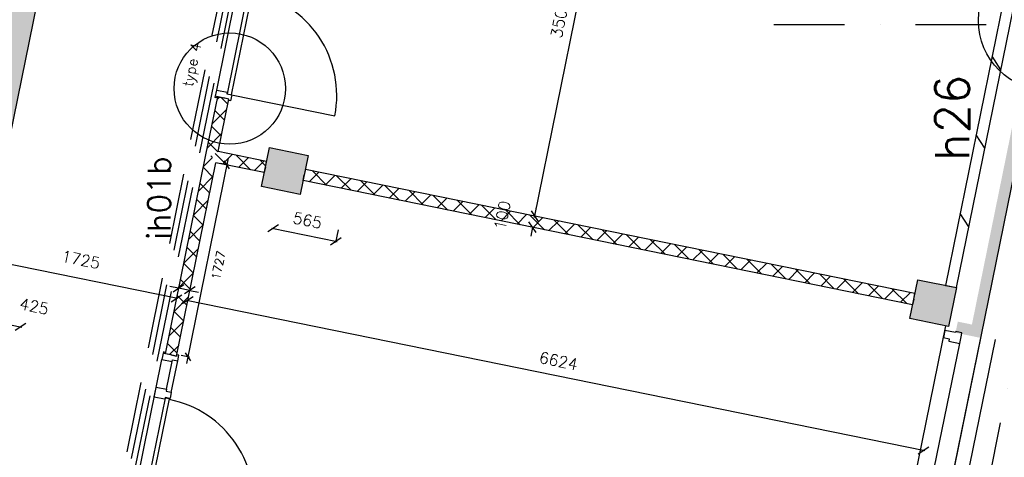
# Model space of a CAD drawing. Extents: x -84256 to 172857, y -58817 to 112048.
# Tile 28 of 90: x 22580 to 31266, y 28180 to 32038. Entities that reach past the tile are written whole.
import ezdxf
from ezdxf.enums import TextEntityAlignment as Align

# ---------------------------------------------------------------- set-up
doc = ezdxf.new("R2010")
doc.units = 0
doc.header["$LTSCALE"] = 50
doc.header["$MEASUREMENT"] = 0
doc.header["$PDMODE"] = 3
doc.header["$PDSIZE"] = 0.001
for name, pattern in [('DASHDOT', [25, 12.5, -6.25, 0, -6.25]), ('DASHED', [0.75, 0.5, -0.25]), ('DD1', [2.66667, 1.66667, -0.5, 0, -0.5])]:
    doc.linetypes.add(name, pattern=pattern)
doc.layers.get('0').update_dxf_attribs({"linetype": 'CONTINUOUS'})
doc.layers.get('DEFPOINTS').update_dxf_attribs({"linetype": 'CONTINUOUS'})
for name, color, linetype in [('00', 7, 'CONTINUOUS'), ('_BRANDCOMPART', 6, 'DASHDOT'), ('_DETAILNUMMERS', 4, 'CONTINUOUS'), ('_DETAILNUMMERSTEKST', 4, 'CONTINUOUS'), ('A--01A1_ACEER', 1, 'CONTINUOUS'), ('A--A21--_F123-', 9, 'CONTINUOUS'), ('A--A22--_F12--', 7, 'CONTINUOUS'), ('A--A22--_F123-', 9, 'CONTINUOUS'), ('A--A28--_F12--', 7, 'CONTINUOUS'), ('A--L21--', 3, 'CONTINUOUS'), ('A--L21A2_ISOLATIE', 1, 'CONTINUOUS'), ('A--L22--', 7, 'CONTINUOUS'), ('A--L22--_F-2--', 7, 'CONTINUOUS'), ('A--L22--_F12--', 7, 'CONTINUOUS'), ('A--L28--', 7, 'CONTINUOUS'), ('A--L28--_F12--', 7, 'CONTINUOUS'), ('A--L31--', 2, 'CONTINUOUS'), ('A--L31--_F123-', 7, 'CONTINUOUS'), ('A--L32--', 7, 'CONTINUOUS'), ('A--L32--_F123-', 1, 'CONTINUOUS'), ('A--L32--_F123-DRAAIR', 7, 'CONTINUOUS'), ('A--L3A1_VPORTS', 1, 'CONTINUOUS'), ('A--M$1A-_F123-', 1, 'CONTINUOUS'), ('A--M1$A-_F123-', 1, 'CONTINUOUS'), ('STRAMIEN', 1, 'DD1'), ('TEKSTKOZIJNMERK', 2, 'CONTINUOUS'), ('X--LR---_CP', 7, 'CONTINUOUS')]:
    doc.layers.add(name, color=color, linetype=linetype)
doc.layers.add('bruto vloeroppervlak', color=3, linetype='CONTINUOUS', plot=False)
doc.styles.add('ALFA-0_25', font='ROMANS')
doc.styles.add('B-01', font='SIMPLEX.SHX', dxfattribs={"width": 0.8, "height": 4.5})
doc.styles.add('HIEMSTRA', font='romans.shx')
doc.dimstyles.new('BEILEN', dxfattribs={"dimscale": 40, "dimtxt": 2.5, "dimasz": 2, "dimexe": 0.3, "dimexo": 0.3, "dimgap": 2, "dimtad": 1, "dimdec": 0, "dimzin": 0, "dimdsep": 46, "dimtxsty": 'HIEMSTRA', "dimblk1": 'OBLIQUE', "dimblk2": 'OBLIQUE', "dimsah": 1, "dimcen": -0.09, "dimdle": 0.3, "dimse1": 1, "dimclrd": 2, "dimclre": 2, "dimclrt": 3, "dimadec": 0, "dimazin": 0, "dimtfac": 1, "dimtdec": 4, "dimtofl": 0, "dimtmove": 2, "dimatfit": 3, "dimldrblk": 'OBLIQUE', "dimfxl": 1, "dimtvp": 625, "dimtolj": 1, "dimtzin": 0, "dimarcsym": 0})
doc.dimstyles.new('BEILEN$0', dxfattribs={"dimscale": 50, "dimtxt": 2.5, "dimasz": 2, "dimexe": 2, "dimexo": 0, "dimgap": 2, "dimtad": 1, "dimdec": 0, "dimzin": 0, "dimdsep": 46, "dimtxsty": 'ALFA-0_25', "dimblk1": 'OBLIQUE', "dimblk2": 'OBLIQUE', "dimsah": 1, "dimcen": -3, "dimdle": 2, "dimclrd": 1, "dimclre": 1, "dimclrt": 2, "dimadec": 0, "dimazin": 0, "dimtfac": 0.666667, "dimtofl": 0, "dimtmove": 2, "dimatfit": 3, "dimldrblk": 'OBLIQUE', "dimfxl": 1, "dimtvp": 0.833333, "dimtolj": 1, "dimtzin": 0, "dimarcsym": 0})
doc.dimstyles.get("Standard").update_dxf_attribs({"dimscale": 40, "dimtxt": 2.5, "dimasz": 2, "dimexe": 0.3, "dimexo": 0.3, "dimgap": 2, "dimtad": 0, "dimdec": 0, "dimzin": 0, "dimdsep": 46, "dimtxsty": 'HIEMSTRA', "dimblk1": 'OBLIQUE', "dimblk2": 'OBLIQUE', "dimsah": 1, "dimcen": -0.09, "dimdle": 0.3, "dimse1": 1, "dimclrd": 2, "dimclre": 2, "dimclrt": 3, "dimadec": 0, "dimazin": 0, "dimtfac": 1, "dimtdec": 4, "dimtix": 1, "dimtmove": 0, "dimatfit": 3, "dimldrblk": 'OBLIQUE', "dimfxl": 1, "dimtvp": 625, "dimtolj": 1, "dimtzin": 0, "dimarcsym": 0})
doc.dimstyles.new('STANDARD$0', dxfattribs={"dimscale": 50, "dimtxt": 2.5, "dimasz": 2, "dimexe": 2, "dimexo": 0, "dimgap": 2, "dimtad": 1, "dimdec": 0, "dimzin": 0, "dimdsep": 46, "dimtxsty": 'ALFA-0_25', "dimblk1": 'OBLIQUE', "dimblk2": 'OBLIQUE', "dimsah": 1, "dimcen": -3, "dimdle": 2, "dimclrd": 1, "dimclre": 1, "dimclrt": 2, "dimadec": 0, "dimazin": 0, "dimtfac": 0.666667, "dimtofl": 0, "dimtmove": 2, "dimatfit": 3, "dimldrblk": 'OBLIQUE', "dimfxl": 1, "dimtvp": 0.833333, "dimtolj": 1, "dimtzin": 0, "dimarcsym": 0})

# ---------------------------------------------------------------- blocks, each defined once
blk = doc.blocks.new('dr_930type4')
at = {"layer": 'A--L32--_F123-', "color": 1}
for p, q in [((67, 0), (1307, 0)), ((1038, -139), (1322, -139)), ((1057, -93.8), (1307, -93.8))]:
    blk.add_line(p, q, dxfattribs=at)
at = {"layer": 'A--L32--_F123-'}
for points in [[(0, -9), (0, 0), (67, 0), (67, -93.8), (52, -93.8), (52, -139), (0, -139), (0, -121), (12, -121), (12, -9), (0, -9)], [(969, 0), (1055, 0), (1057, 0), (1057, -93.8), (1057, -93.8), (1040, -93.8), (1040, -137), (1038, -139), (986, -139), (984, -137), (984, -93.8), (969, -93.8), (967, -93.8), (967, 0)], [(1374, -9), (1374, 0), (1307, 0), (1307, -93.8), (1322, -93.8), (1322, -139), (1374, -139), (1374, -121), (1362, -121), (1362, -9), (1374, -9)], [(54, -95.6), (54, -135.6), (980.1, -135.6), (977.1, -95.6), (54, -95.6)]]:
    blk.add_lwpolyline(points, close=True, dxfattribs=at)
blk.add_point((1374, 0), dxfattribs=at)
blk.add_point((1374, 0), dxfattribs=at)
at = {"layer": 'A--L32--_F123-DRAAIR', "color": 1}
blk.add_lwpolyline([(54, -135.6), (54, -1065.6, 0.414214), (973, -135.8)], format="xyb", dxfattribs=at)
at = {"layer": 'X--LR---_CP', "color": 1, "linetype": 'Continuous'}
blk.add_point((0, 0), dxfattribs=at)
at = {"layer": 'X--LR---_CP', "color": 1}
blk.add_point((982, 0), dxfattribs=at)
blk = doc.blocks.new('*U1169')
at = {"layer": 'A--A22--_F123-', "linetype": 'Continuous'}
h = blk.add_hatch(dxfattribs=at)
h.set_pattern_fill('ALFAKRS', color=256, scale=120, style=0)
h.set_pattern_definition([(45, (-24272.13, -30836.03), (-84.8528, 84.8528), []), (135, (-24272.13, -30836.03), (-84.8528, -84.8528), [])])
h.paths.add_polyline_path([(0, 0), (-49, 10), (55.6, 522.9), (104.6, 512.9), (153.5, 502.9), (59, 39)])
at = {"layer": 'A--L22--_F-2--', "color": 2, "linetype": 'Continuous'}
for points in [[(-49, 10), (-49, 10), (55.6, 522.9), (104.6, 512.9)], [(59, 39), (59, 39), (153.5, 502.9), (104.6, 512.9)]]:
    blk.add_lwpolyline(points, dxfattribs=at)
blk = doc.blocks.new('*U1166')
at = {"layer": 'A--A22--_F123-', "linetype": 'Continuous'}
h = blk.add_hatch(dxfattribs=at)
h.set_pattern_fill('ALFAKRS', color=256, scale=120, style=0)
h.set_pattern_definition([(45, (-24747.4, -30739.22), (-84.8528, 84.8528), []), (135, (-24747.4, -30739.22), (-84.8528, -84.8528), [])])
h.paths.add_polyline_path([(0, 0), (-10, -49), (-436.3, 37.8), (-475.3, 96.8), (-416.3, 135.8), (10, 49)])
at = {"layer": 'A--L22--_F-2--', "color": 2, "linetype": 'Continuous'}
for points in [[(0, 0), (10, 49), (-416.3, 135.8), (-416.3, 135.8)], [(0, 0), (-10, -49), (-436.3, 37.8), (-436.3, 37.8)]]:
    blk.add_lwpolyline(points, dxfattribs=at)
blk = doc.blocks.new('*U1164')
at = {"layer": 'A--A22--_F123-', "linetype": 'Continuous'}
h = blk.add_hatch(dxfattribs=at)
h.set_pattern_fill('ALFAKRS', color=256, scale=120, style=0)
h.set_pattern_definition([(45, (-23915.04, -29083.03), (-84.8528, 84.8528), []), (135, (-23915.04, -29083.03), (-84.8528, -84.8528), [])])
h.paths.add_polyline_path([(0, 0), (-49, 10), (308.1, 1763), (357.1, 1753), (396.1, 1694), (49, -10)])
at = {"layer": 'A--L22--_F-2--', "color": 2, "linetype": 'Continuous'}
for points in [[(0, 0), (-49, 10), (308.1, 1763), (308.1, 1763)], [(0, 0), (49, -10), (396.1, 1694), (396.1, 1694)]]:
    blk.add_lwpolyline(points, dxfattribs=at)
blk = doc.blocks.new('*U1149')
at = {"layer": 'A--A22--_F123-', "linetype": 'Continuous'}
h = blk.add_hatch(dxfattribs=at)
h.set_pattern_fill('ALFAKRS', color=256, scale=120, style=0)
h.set_pattern_definition([(45, (-30466.94, -29574.14), (-84.8528, 84.8528), []), (135, (-30466.94, -29574.14), (-84.8528, -84.8528), [])])
h.paths.add_polyline_path([(0, 0), (-10, -49), (-5386.6, 1046.2), (-5376.6, 1095.2), (-5366.6, 1144.2), (10, 49)])
at = {"layer": 'A--L22--_F-2--', "color": 2, "linetype": 'Continuous'}
for points in [[(0, 0), (10, 49), (-5366.6, 1144.2), (-5376.6, 1095.2)], [(0, 0), (-10, -49), (-5386.6, 1046.2), (-5376.6, 1095.2)]]:
    blk.add_lwpolyline(points, dxfattribs=at)
blk = doc.blocks.new('Q020437-')
at = {"layer": 'A--A28--_F12--', "color": 8}
for points in [[(-175, -175), (-175, 175), (175, 175)], [(-175, -175), (175, 175), (175, -175)]]:
    blk.add_solid(points, dxfattribs=at)
at = {"layer": 'A--L28--_F12--', "color": 3, "linetype": 'Continuous'}
blk.add_lwpolyline([(-175, -175), (-175, 175), (175, 175), (175, -175)], close=True, dxfattribs=at)
at = {"layer": 'X--LR---_CP'}
for p in [(-175, 0), (-175, 0), (175, 0)]:
    blk.add_point(p, dxfattribs=at)
blk = doc.blocks.new('_OBLIQUE')
at = {"color": 0, "linetype": 'ByBlock'}
blk.add_line((-0.5, -0.5), (0.5, 0.5), dxfattribs=at)
blk = doc.blocks.new('*D157')
at = {"layer": 'A--M$1A-_F123-', "color": 2, "linetype": 'Continuous', "lineweight": -2, "transparency": 16777216}
for p, q in [((24804.1, 30200.8), (25381.2, 30083.2)), ((25389.8, 30185.3), (25367.1, 30073.9))]:
    blk.add_line(p, q, dxfattribs=at)
at = {"layer": 'DEFPOINTS', "color": 0, "linetype": 'Continuous', "transparency": 16777216}
for p in [(24838.5, 30309.9), (25392.2, 30197.1), (25369.5, 30085.6)]:
    blk.add_point(p, dxfattribs=at)
at = {"layer": 'A--M$1A-_F123-', "color": 2, "linetype": 'Continuous', "lineweight": -2, "transparency": 16777216, "xscale": 80, "yscale": 80, "zscale": 80}
for p, rotation in [((24815.8, 30198.4), 168.4862903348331), ((25369.5, 30085.6), 348.486290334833)]:
    blk.add_blockref('_OBLIQUE', p, dxfattribs=dict(at, rotation=rotation))
at = {"layer": 'A--M$1A-_F123-', "color": 3, "linetype": 'Continuous', "transparency": 16777216, "insert": (25118.6, 30269.4), "char_height": 100, "attachment_point": 5, "rotation": 348.48629, "style": 'HIEMSTRA'}
blk.add_mtext('\\A1;565', dxfattribs=at)
blk = doc.blocks.new('*D269')
at = {"layer": 'A--M$1A-_F123-', "color": 2, "linetype": 'Continuous', "lineweight": -2, "transparency": 16777216}
for p, q in [((27123.8, 30306.2), (27139.7, 30384.6)), ((27103.8, 30208.2), (27087.8, 30129.8))]:
    blk.add_line(p, q, dxfattribs=at)
at = {"layer": 'DEFPOINTS', "color": 0, "linetype": 'Continuous', "transparency": 16777216}
for p in [(27123.8, 30306.2), (27123.8, 30306.2), (27103.8, 30208.2)]:
    blk.add_point(p, dxfattribs=at)
at = {"layer": 'A--M$1A-_F123-', "color": 2, "linetype": 'Continuous', "lineweight": -2, "transparency": 16777216, "xscale": 80, "yscale": 80, "zscale": 80}
for p, rotation in [((27123.8, 30306.2), 258.4862903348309), ((27103.8, 30208.2), 78.48629033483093)]:
    blk.add_blockref('_OBLIQUE', p, dxfattribs=dict(at, rotation=rotation))
at = {"layer": 'A--M$1A-_F123-', "color": 3, "linetype": 'Continuous', "transparency": 16777216, "insert": (26837.5, 30313.5), "char_height": 100, "attachment_point": 5, "rotation": 78.48629, "style": 'HIEMSTRA'}
blk.add_mtext('\\A1;100', dxfattribs=at)
blk = doc.blocks.new('*D270')
at = {"layer": 'A--M$1A-_F123-', "color": 2, "linetype": 'Continuous', "lineweight": -2, "transparency": 16777216}
blk.add_line((27121.4, 30294.4), (27824.8, 33747.5), dxfattribs=at)
at = {"layer": 'DEFPOINTS', "color": 0, "linetype": 'Continuous', "transparency": 16777216}
for p in [(27822.4, 33735.7), (27822.4, 33735.7), (27123.8, 30306.2)]:
    blk.add_point(p, dxfattribs=at)
at = {"layer": 'A--M$1A-_F123-', "color": 2, "linetype": 'Continuous', "lineweight": -2, "transparency": 16777216, "xscale": 80, "yscale": 80, "zscale": 80}
for p, rotation in [((27822.4, 33735.7), 78.48629033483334), ((27123.8, 30306.2), 258.4862903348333)]:
    blk.add_blockref('_OBLIQUE', p, dxfattribs=dict(at, rotation=rotation))
at = {"layer": 'A--M$1A-_F123-', "color": 3, "linetype": 'Continuous', "transparency": 16777216, "insert": (27345.7, 32046.9), "char_height": 100, "attachment_point": 5, "rotation": 78.48629, "style": 'HIEMSTRA'}
blk.add_mtext('\\A1;3500', dxfattribs=at)
blk = doc.blocks.new('*D321')
at = {"color": 2, "linetype": 'ByBlock', "transparency": 16777216}
blk.add_line((24050.2, 29565.9), (30564.4, 28238.9), dxfattribs=at)
at = {"layer": 'DEFPOINTS', "color": 0, "linetype": 'ByBlock', "transparency": 16777216}
for p in [(24061.9, 29563.5), (30552.6, 28241.3), (30552.6, 28241.3)]:
    blk.add_point(p, dxfattribs=at)
at = {"color": 2, "linetype": 'ByBlock', "transparency": 16777216, "xscale": 80, "yscale": 80, "zscale": 80}
for p, rotation in [((24061.9, 29563.5), 168.4862903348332), ((30552.6, 28241.3), 348.4862903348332)]:
    blk.add_blockref('_OBLIQUE', p, dxfattribs=dict(at, rotation=rotation))
at = {"color": 3, "linetype": 'ByBlock', "transparency": 16777216, "insert": (27333.2, 29029.8), "char_height": 100, "attachment_point": 5, "rotation": 348.48629, "style": 'HIEMSTRA'}
blk.add_mtext('\\A1;6624', dxfattribs=at)
blk = doc.blocks.new('*U1025')
at = {"layer": 'A--A22--_F123-', "linetype": 'Continuous'}
blk.add_hatch(color=256, dxfattribs=at).paths.add_polyline_path([(0, 0), (-147, 29.9), (2204.3, 11572.9), (2351.3, 11543), (2498.3, 11513), (147, -29.9)])
at = {"layer": 'A--A22--_F12--', "color": 8}
for points in [[(0, 0), (-147, 29.9), (2351.3, 11543), (2204.3, 11572.9)], [(2351.3, 11543), (2498.3, 11513), (0, 0), (147, -29.9)]]:
    blk.add_solid(points, dxfattribs=at)
at = {"layer": 'A--L22--_F12--', "color": 3, "linetype": 'Continuous'}
blk.add_lwpolyline([(0, 0), (147, -29.9), (2498.3, 11513), (2351.3, 11543)], dxfattribs=at)
blk = doc.blocks.new('*D328')
at = {"layer": 'A--M$1A-_F123-', "color": 2, "linetype": 'Continuous', "lineweight": -2, "transparency": 16777216}
blk.add_line((22159.7, 29418.3), (22599.6, 29328.6), dxfattribs=at)
at = {"layer": 'DEFPOINTS', "color": 0, "linetype": 'Continuous', "transparency": 16777216}
for p in [(22171.4, 29415.9), (22587.9, 29331), (22587.9, 29331)]:
    blk.add_point(p, dxfattribs=at)
at = {"layer": 'A--M$1A-_F123-', "color": 2, "linetype": 'Continuous', "lineweight": -2, "transparency": 16777216, "xscale": 80, "yscale": 80, "zscale": 80}
for p, rotation in [((22171.4, 29415.9), 168.4862856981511), ((22587.9, 29331), 348.4862856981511)]:
    blk.add_blockref('_OBLIQUE', p, dxfattribs=dict(at, rotation=rotation))
at = {"layer": 'A--M$1A-_F123-', "color": 3, "linetype": 'Continuous', "transparency": 16777216, "insert": (22708.1, 29511.1), "char_height": 100, "attachment_point": 5, "rotation": 348.48629, "style": 'HIEMSTRA'}
blk.add_mtext('\\A1;425', dxfattribs=at)
blk = doc.blocks.new('*D341')
at = {"layer": 'A--M$1A-_F123-', "color": 2, "linetype": 'Continuous', "lineweight": -2, "transparency": 16777216}
for p, q in [((23981.9, 29671.5), (23903.5, 29687.4)), ((23978.7, 29655.8), (23984.3, 29683.2)), ((24079.9, 29651.5), (23981.9, 29671.5)), ((24079.9, 29651.5), (24158.2, 29635.5))]:
    blk.add_line(p, q, dxfattribs=at)
at = {"layer": 'DEFPOINTS', "color": 0, "linetype": 'Continuous', "transparency": 16777216}
for p in [(23976.3, 29644), (23981.9, 29671.5), (24074.3, 29624)]:
    blk.add_point(p, dxfattribs=at)
at = {"layer": 'A--M$1A-_F123-', "color": 2, "linetype": 'Continuous', "lineweight": -2, "transparency": 16777216, "xscale": 80, "yscale": 80, "zscale": 80}
for p, rotation in [((23981.9, 29671.5), 348.4862903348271), ((24079.9, 29651.5), 168.4862903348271)]:
    blk.add_blockref('_OBLIQUE', p, dxfattribs=dict(at, rotation=rotation))
at = {"layer": 'A--M$1A-_F123-', "color": 3, "linetype": 'Continuous', "transparency": 16777216, "insert": (36506, 90903.8), "char_height": 100, "attachment_point": 5, "rotation": 348.48629, "style": 'HIEMSTRA'}
blk.add_mtext('\\A1;100', dxfattribs=at)
blk = doc.blocks.new('*D342')
at = {"layer": 'A--M$1A-_F123-', "color": 2, "linetype": 'Continuous', "lineweight": -2, "transparency": 16777216}
for p, q in [((22248.1, 29802.3), (22275.6, 29937.6)), ((23975.3, 29579.1), (22261.5, 29928.2))]:
    blk.add_line(p, q, dxfattribs=at)
at = {"layer": 'DEFPOINTS', "color": 0, "linetype": 'Continuous', "transparency": 16777216}
for p in [(22273.3, 29925.8), (22245.7, 29790.5), (23936, 29446.2)]:
    blk.add_point(p, dxfattribs=at)
at = {"layer": 'A--M$1A-_F123-', "color": 2, "linetype": 'Continuous', "lineweight": -2, "transparency": 16777216, "xscale": 80, "yscale": 80, "zscale": 80}
for p, rotation in [((22273.3, 29925.8), 168.486290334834), ((23963.5, 29581.5), 348.486290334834)]:
    blk.add_blockref('_OBLIQUE', p, dxfattribs=dict(at, rotation=rotation))
at = {"layer": 'A--M$1A-_F123-', "color": 3, "linetype": 'Continuous', "transparency": 16777216, "insert": (23119.8, 29922.8), "char_height": 100, "attachment_point": 5, "rotation": 348.48629, "style": 'HIEMSTRA'}
blk.add_mtext('\\A1;1725', dxfattribs=at)
blk = doc.blocks.new('*D504')
at = {"layer": 'A--M1$A-_F123-', "color": 1, "lineweight": -2, "transparency": 16777216}
for p, q in [((24419.3, 30816.3), (24050.7, 29006.4)), ((24422.9, 30754.3), (24348.6, 30769.4)), ((24078.3, 29062), (24003.9, 29077.2))]:
    blk.add_line(p, q, dxfattribs=at)
at = {"layer": 'DEFPOINTS', "color": 0, "transparency": 16777216}
for p in [(24422.9, 30754.3), (24062.7, 29065.2), (24078.3, 29062)]:
    blk.add_point(p, dxfattribs=at)
at = {"layer": 'A--M1$A-_F123-', "color": 1, "lineweight": -2, "transparency": 16777216, "xscale": 60, "yscale": 60, "zscale": 60}
for p, rotation in [((24407.4, 30757.5), 78.4877101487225), ((24062.7, 29065.2), 258.4877101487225)]:
    blk.add_blockref('_OBLIQUE', p, dxfattribs=dict(at, rotation=rotation))
at = {"layer": 'A--M1$A-_F123-', "color": 2, "transparency": 16777216, "insert": (24332.4, 29873.2), "char_height": 75, "attachment_point": 5, "rotation": 78.48771, "style": 'ALFA-0_25'}
blk.add_mtext('\\A1;1727', dxfattribs=at)
blk = doc.blocks.new('DETAILNR')
at = {"layer": '_DETAILNUMMERS'}
blk.add_circle((32.9, -23.2), 490.7, dxfattribs=at)
at = {"layer": 'X--LR---_CP'}
blk.add_point((0, 0), dxfattribs=at)
at = {"layer": '_DETAILNUMMERSTEKST', "style": 'ALFA-0_25'}
blk.add_attdef('DETAILNR', text='', height=200, rotation=90, dxfattribs=at).set_placement((-618.4, 223.8), align=Align.RIGHT)

msp = doc.modelspace()

# ---------------------------------------------------------------- linework, layer by layer
at = {"layer": '_BRANDCOMPART'}
msp.add_lwpolyline([(30119.3, 22968.6), (32196.6, 33255.9), (30494.6, 33582.1)], dxfattribs=at)
at = {"layer": '_DETAILNUMMERS', "color": 6, "linetype": 'DASHED', "ltscale": 25}
for points in [[(4701.8, 22779.7), (5365, 26187.1), (22399.3, 22717.2), (25562.3, 38172), (33002, 38171.7), (33002, 39806.3), (38123.1, 39806.3), (38123.1, 56531.9), (39427, 56531.9)], [(4750.9, 22770.1), (5404.4, 26128), (22438.3, 22658.2), (25603.1, 38122), (33052, 38121.7), (33052, 39756.3), (38173.1, 39756.3), (38173.1, 39756.3), (38173.1, 56481.9), (39427, 56481.9)], [(4799.9, 22760.6), (5443.9, 26069), (22477.4, 22599.2), (25644, 38071.9), (33102, 38071.7), (33102, 39706.3), (38223.1, 39706.3), (38223.1, 56431.9), (39427, 56431.9)]]:
    msp.add_lwpolyline(points, dxfattribs=at)
at = {"layer": '_DETAILNUMMERS'}
msp.add_circle((31659.2, 32032.8), 621.2, dxfattribs=at)
at = {"layer": 'A--01A1_ACEER', "linetype": 'Continuous'}
msp.add_line((31185.9, 29217.9), (30465.8, 25700.9), dxfattribs=at)
at = {"layer": 'A--A21--_F123-', "color": 2, "linetype": 'Continuous'}
for points in [[(31007, 29243.2), (30960.3, 29252.7), (31576.1, 32025.1), (31527.1, 32035.1)], [(31576.1, 32025.1), (31625.1, 32015.2), (31005, 29285.9), (31058.3, 29232.8)], [(30845.8, 29327.1), (30855.8, 29376.1), (31019.7, 29291.7), (30981, 29350.6)], [(31019.7, 29291.7), (31058.3, 29232.8), (30845.8, 29327.1), (30835.8, 29278.1)]]:
    msp.add_solid(points, dxfattribs=at).dxf.unprotected_set("ltscale", 0)
at = {"layer": 'A--L21--', "linetype": 'Continuous'}
msp.add_lwpolyline([(23747.3, 28509.7), (23747.3, 28509.7), (23747.3, 28509.7)], close=True, dxfattribs=at)
at = {"layer": 'A--L21A2_ISOLATIE', "linetype": 'Continuous', "ltscale": 10}
for p, q in [((30457.9, 27901.4), (30750.4, 29337.8)), ((30604.8, 27871.4), (30872.3, 29184.8))]:
    msp.add_line(p, q, dxfattribs=at)
at = {"layer": 'A--L21A2_ISOLATIE', "color": 2, "linetype": 'Continuous', "ltscale": 10}
msp.add_lwpolyline([(30746.8, 29695.7), (30844.8, 29675.8), (31344.3, 32126.1), (31629.4, 32126), (31629.4, 32226.1), (31400.2, 32226.1), (31355.4, 32226.1), (31262.3, 32226.1)], close=True, dxfattribs=at)
at = {"layer": 'A--L31--', "color": 2, "linetype": 'Continuous'}
msp.add_lwpolyline([(30742.5, 29299), (30729.5, 29235.3), (30779.5, 29225.1), (30775.3, 29204.5), (30872.3, 29184.8), (30886.9, 29256.3), (30891.3, 29277.9), (30876.6, 29280.8), (30838.3, 29288.6), (30836.6, 29279.8)], close=True, dxfattribs=at)
at = {"layer": 'A--L31--_F123-', "color": 1, "linetype": 'Continuous'}
for p, q in [((31236.2, 31597.3), (31158.2, 31715.3)), ((31095.1, 30904.3), (31017.1, 31022.2)), ((30953.9, 30211.2), (30875.9, 30329.1))]:
    msp.add_line(p, q, dxfattribs=at)
at = {"layer": 'A--L3A1_VPORTS'}
msp.add_line((29987.3, 23974.8), (31058.3, 29232.8), dxfattribs=at)
at = {"layer": 'bruto vloeroppervlak'}
msp.add_lwpolyline([(25521.6, 2051.9), (31625.1, 32015.2)], dxfattribs=at)
at = {"layer": 'STRAMIEN', "color": 4, "linetype": 'DASHDOT'}
msp.add_lwpolyline([(36527, 39846.9), (36527, 39123.8), (29232, 39123.8), (29232, 31996.9), (31317.6, 31996.9)], dxfattribs=at)
msp.add_lwpolyline([(36527, 39846.9), (36527, 39123.8), (29232, 39123.8), (29232, 31996.9), (31317.6, 31996.9)], dxfattribs=at)

# ---------------------------------------------------------------- block references
at = {"layer": '00'}
ref = msp.add_blockref('DETAILNR', (24410, 31398.3), dxfattribs=dict(at, rotation=90))
ref.add_attrib('DETAILNR', 'ih01b', dxfattribs={"layer": '_DETAILNUMMERSTEKST', "height": 200, "rotation": 90, "style": 'ALFA-0_25'}).set_placement((23909.5, 30835.5), align=Align.RIGHT)
at = {"layer": 'A--L21--', "linetype": 'Continuous'}
for name, p in [('*U1169', (24272.1, 30836)), ('*U1164', (23915, 29083)), ('*U1166', (24747.4, 30739.2)), ('*U1149', (30466.9, 29574.1))]:
    msp.add_blockref(name, p, dxfattribs=at)
at = {"layer": 'A--L22--', "linetype": 'Continuous'}
msp.add_blockref('*U1025', (21585.5, 27301.2), dxfattribs=at)
at = {"layer": 'A--L28--', "linetype": 'Continuous', "rotation": 348.486290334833}
for p in [(24918.9, 30704.3), (30638.4, 29539.2)]:
    msp.add_blockref('Q020437-', p, dxfattribs=at)
at = {"layer": 'A--L32--', "linetype": 'Continuous'}
for p, rotation in [((24304.8, 31351.4), 78.48629033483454), ((23573.6, 27762.6), 78.48629033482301)]:
    msp.add_blockref('dr_930type4', p, dxfattribs=dict(at, rotation=rotation))

# ---------------------------------------------------------------- texts
at = {"layer": '_DETAILNUMMERSTEKST', "style": 'ALFA-0_25'}
msp.add_text('h26', height=300, rotation=90, dxfattribs=at).set_placement((30957.1, 30792.8))
at = {"layer": 'TEKSTKOZIJNMERK', "style": 'B-01'}
msp.add_text('type 4', height=90, rotation=78.40867, dxfattribs=at).set_placement((24104.2, 31441.9))

# ---------------------------------------------------------------- dimensions: what is measured, and where the dimension line sits
at = {"layer": 'A--M$1A-_F123-', "linetype": 'Continuous'}
for p1, p2, distance, dimstyle, picture, middle in [((24074.3, 29624), (23976.3, 29644), -28, 'Standard', '*D341', (36506, 90903.8)), ((24061.9, 29563.5), (30552.6, 28241.3), 0, 'BEILEN', '*D321', (27333.2, 29029.8))]:
    dim = msp.add_aligned_dim(p1=p1, p2=p2, distance=distance, dimstyle=dimstyle, dxfattribs=at)
    dim.commit()
    dim.dimension.update_dxf_attribs({"geometry": picture, "text_midpoint": middle})
for p1, p2, distance, override, picture, middle in [((27123.8, 30306.2), (27822.4, 33735.7), 0, {"dimse1": 1}, '*D270', (27345.7, 32046.9)), ((27103.8, 30208.2), (27123.8, 30306.2), 0, {"dimse1": 1}, '*D269', (26837.5, 30313.5)), ((24838.5, 30309.9), (25392.2, 30197.1), -113.7, {"dimtdec": 0}, '*D157', (25118.6, 30269.4))]:
    dim = msp.add_aligned_dim(p1=p1, p2=p2, distance=distance, dimstyle='BEILEN', override=override, dxfattribs=at)
    dim.commit()
    dim.dimension.update_dxf_attribs({"geometry": picture, "text_midpoint": middle})
dim = msp.add_linear_dim(base=(22273.3, 29925.8), p1=(23936, 29446.2), p2=(22245.7, 29790.5), angle=168.48629, dimstyle='BEILEN$0', override={"dimscale": 40, "dimexe": 0.3, "dimexo": 0.3, "dimtxsty": 'HIEMSTRA', "dimcen": -0.09, "dimdle": 0.3, "dimse1": 1, "dimclrd": 2, "dimclre": 2, "dimclrt": 3, "dimtfac": 1, "dimtdec": 4, "dimtvp": 625}, dxfattribs=at)
dim.commit()
dim.dimension.update_dxf_attribs({"geometry": '*D342', "text_midpoint": (23119.8, 29922.8), "dimtype": 161})
dim = msp.add_linear_dim(base=(22587.9, 29331), p1=(22171.4, 29415.9), p2=(22587.9, 29331), angle=348.48629, dimstyle='BEILEN', dxfattribs=at)
dim.commit()
dim.dimension.update_dxf_attribs({"geometry": '*D328', "text_midpoint": (22708.1, 29511.1), "dimtype": 161})
at = {"layer": 'A--M1$A-_F123-'}
dim = msp.add_linear_dim(base=(24062.7, 29065.2), p1=(24422.9, 30754.3), p2=(24078.3, 29062), angle=258.48771, dimstyle='STANDARD$0', override={"dimscale": 30, "dimblk1": 'OBLIQUE', "dimblk2": 'OBLIQUE'}, dxfattribs=at)
dim.commit()
dim.dimension.update_dxf_attribs({"geometry": '*D504', "text_midpoint": (24332.4, 29873.2), "dimtype": 161})

doc.saveas('drawing.dxf')
